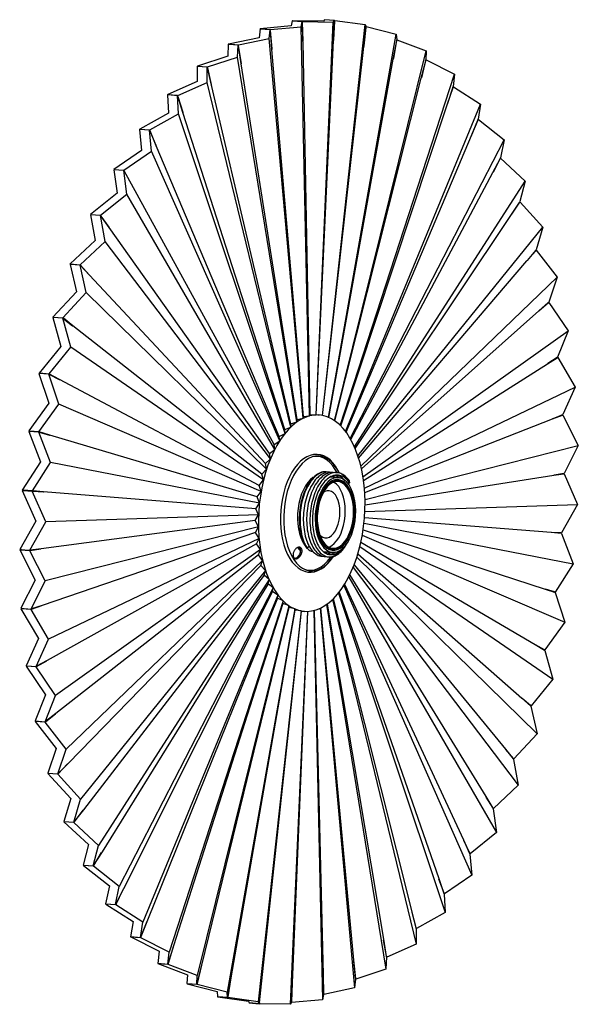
# Model space of a CAD drawing. Header units: millimetres. Extents: x -143 to 140, y -250 to 250.
import ezdxf

# ---------------------------------------------------------------- set-up
doc = ezdxf.new("R2010")
doc.units = ezdxf.units.MM

msp = doc.modelspace()

# ---------------------------------------------------------------- linework, layer by layer
at = {"color": 7, "linetype": 'Continuous', "lineweight": 25}
for p, q in [((11.49, 250.29), (10.95, 249.46)), ((16.58, 249.91), (11.49, 250.29)), ((-21.23, 245.57), (-21.69, 241.16)), ((-16.13, 245.18), (-21.23, 245.57)), ((-5.41, 247.11), (-21.1, 245.62)), ((-21.1, 245.62), (-16, 245.23)), ((-21.09, 245.56), (-21.1, 245.62)), ((-16.65, 240.78), (-16.13, 245.18)), ((-16.09, 244.75), (-16.13, 245.18)), ((-16, 245.23), (-0.37, 246.73)), ((-15.99, 244.79), (-16, 245.23)), ((-4.85, 249.75), (-5.41, 247.11)), ((0.25, 249.36), (-4.85, 249.75)), ((-4.72, 249.77), (0.38, 249.38)), ((10.95, 249.46), (-4.72, 249.77)), ((-4.72, 249.74), (-4.72, 249.77)), ((-0.37, 246.73), (0.25, 249.36)), ((3.96, 49.04), (-0.37, 246.73)), ((0.26, 248.92), (0.25, 249.36)), ((0.36, 248.93), (0.26, 248.94)), ((0.26, 248.92), (0.44, 239.5)), ((0.36, 248.93), (0.38, 249.38)), ((0.36, 248.93), (0.36, 248.93)), ((0.45, 239.22), (0.36, 248.93)), ((0.38, 249.38), (15.99, 249.08)), ((7.23, 49.51), (15.99, 249.08)), ((10.47, 49.25), (32.19, 247.79)), ((15.99, 249.08), (16.58, 249.91)), ((16.12, 239.73), (16.67, 249.45)), ((16.56, 249.46), (16.13, 240.01)), ((16.56, 249.46), (16.58, 249.91)), ((16.56, 249.46), (16.67, 249.45)), ((16.67, 249.45), (16.56, 249.46)), ((16.58, 249.91), (16.72, 249.9)), ((16.67, 249.45), (16.72, 249.9)), ((16.67, 249.45), (16.67, 249.45)), ((16.72, 249.9), (32.19, 247.79)), ((31.53, 236.74), (32.7, 246.33)), ((32.6, 246.37), (31.56, 237.03)), ((32.19, 247.79), (32.65, 246.81)), ((32.59, 246.34), (32.7, 246.33)), ((32.7, 246.34), (32.59, 246.34)), ((32.6, 246.37), (32.65, 246.81)), ((32.64, 246.78), (32.77, 246.77)), ((32.7, 246.34), (32.77, 246.77)), ((32.7, 246.33), (32.7, 246.34)), ((32.77, 246.77), (48, 242.88)), ((-21.69, 241.16), (-37.28, 237.89)), ((-32.18, 237.51), (-16.65, 240.78)), ((0.7, 47.85), (-16.65, 240.78)), ((-15.99, 244.79), (-16.1, 244.79)), ((-16.09, 244.75), (-15.29, 235.5)), ((-15.98, 244.79), (-15.99, 244.79)), ((-15.27, 235.22), (-15.98, 244.79)), ((13.63, 48.27), (48, 242.88)), ((48, 242.88), (48.19, 240.12)), ((48.12, 239.68), (48.19, 240.12)), ((48.18, 240.06), (48.32, 240.05)), ((-37.41, 237.82), (-37.65, 231.69)), ((-32.31, 237.43), (-37.41, 237.82)), ((-37.28, 237.89), (-32.18, 237.51)), ((-37.27, 237.8), (-37.28, 237.89)), ((-32.61, 231.31), (-32.31, 237.43)), ((-32.24, 237.01), (-32.31, 237.43)), ((-32.14, 237.07), (-32.25, 237.08)), ((-32.24, 237.01), (-30.83, 228.07)), ((-32.14, 237.07), (-32.18, 237.51)), ((-30.79, 227.8), (-32.14, 237.07)), ((-32.14, 237.07), (-32.14, 237.07)), ((-15.29, 235.5), (-15.27, 235.22)), ((0.81, 48.74), (-15.27, 235.22)), ((0.45, 239.22), (0.44, 239.5)), ((0.45, 239.22), (4.08, 49.57)), ((7.35, 49.68), (16.12, 239.73)), ((10.58, 49.23), (31.53, 236.74)), ((16.13, 240.01), (16.12, 239.73)), ((31.56, 237.03), (31.53, 236.74)), ((46.44, 230.31), (48.22, 239.63)), ((48.12, 239.68), (46.49, 230.58)), ((48.11, 239.64), (48.22, 239.63)), ((48.21, 239.63), (48.11, 239.64)), ((48.21, 239.63), (48.32, 240.05)), ((48.22, 239.63), (48.21, 239.63)), ((48.32, 240.05), (63.17, 234.43)), ((-37.65, 231.69), (-53.03, 226.71)), ((-47.93, 226.32), (-32.61, 231.31)), ((-2.49, 45.96), (-32.61, 231.31)), ((13.76, 48.22), (46.44, 230.31)), ((16.67, 46.58), (63.17, 234.43)), ((46.49, 230.58), (46.44, 230.31)), ((63.17, 234.43), (63, 229.93)), ((-53.15, 226.6), (-53.07, 218.84)), ((-48.06, 226.22), (-53.15, 226.6)), ((-53.03, 226.71), (-47.93, 226.32)), ((-53.01, 226.59), (-53.03, 226.71)), ((-48.02, 218.46), (-48.06, 226.22)), ((-47.96, 225.83), (-48.06, 226.22)), ((-47.86, 225.91), (-47.98, 225.92)), ((-47.96, 225.83), (-45.96, 217.32)), ((-47.86, 225.91), (-47.93, 226.32)), ((-45.89, 217.06), (-47.86, 225.91)), ((-47.86, 225.91), (-47.86, 225.91)), ((-30.83, 228.07), (-30.79, 227.8)), ((-2.43, 47.19), (-30.79, 227.8)), ((60.64, 220.52), (63, 229.43)), ((62.9, 229.51), (60.71, 220.78)), ((62.88, 229.44), (63, 229.43)), ((62.99, 229.43), (62.88, 229.44)), ((62.9, 229.51), (63, 229.93)), ((62.98, 229.85), (63.12, 229.84)), ((62.99, 229.43), (63.12, 229.84)), ((63, 229.43), (62.99, 229.43)), ((63.12, 229.84), (77.5, 222.55)), ((16.83, 46.47), (60.64, 220.52)), ((19.53, 44.21), (77.5, 222.55)), ((60.71, 220.78), (60.64, 220.52)), ((77.5, 222.55), (76.86, 216.39)), ((-53.07, 218.84), (-68.11, 212.22)), ((-63.02, 211.84), (-48.02, 218.46)), ((-5.57, 43.39), (-48.02, 218.46)), ((-45.96, 217.32), (-45.89, 217.06)), ((-5.58, 44.95), (-45.89, 217.06)), ((73.93, 207.52), (76.82, 215.89)), ((76.73, 215.99), (74.01, 207.76)), ((76.7, 215.9), (76.82, 215.89)), ((76.81, 215.89), (76.7, 215.9)), ((76.73, 215.99), (76.86, 216.39)), ((76.81, 215.89), (76.97, 216.27)), ((76.82, 215.89), (76.81, 215.89)), ((76.82, 216.28), (76.97, 216.27)), ((76.97, 216.27), (90.77, 207.42)), ((-68.23, 212.1), (-67.71, 202.81)), ((-63.13, 211.71), (-68.23, 212.1)), ((-68.11, 212.22), (-63.02, 211.84)), ((-68.08, 212.08), (-68.11, 212.22)), ((-62.67, 202.43), (-63.13, 211.71)), ((-63.01, 211.35), (-63.13, 211.71)), ((-62.92, 211.45), (-63.05, 211.46)), ((-62.92, 211.45), (-63.02, 211.84)), ((-63.01, 211.35), (-60.44, 203.39)), ((-62.91, 211.45), (-62.92, 211.45)), ((-60.36, 203.15), (-62.91, 211.45)), ((19.75, 44), (73.93, 207.52)), ((22.19, 41.18), (90.77, 207.42)), ((74.01, 207.76), (73.93, 207.52)), ((90.77, 207.42), (89.56, 199.7)), ((-67.71, 202.81), (-82.31, 194.66)), ((-77.22, 194.27), (-62.67, 202.43)), ((-8.5, 40.18), (-62.67, 202.43)), ((-60.44, 203.39), (-60.36, 203.15)), ((-8.59, 42.05), (-60.36, 203.15)), ((86.11, 191.49), (89.48, 199.2)), ((89.4, 199.32), (86.2, 191.72)), ((89.48, 199.21), (89.36, 199.22)), ((89.36, 199.21), (89.48, 199.2)), ((89.4, 199.32), (89.56, 199.7)), ((89.48, 199.21), (89.66, 199.55)), ((89.48, 199.2), (89.48, 199.21)), ((89.5, 199.56), (89.66, 199.55)), ((89.66, 199.55), (102.8, 189.26)), ((-82.42, 194.5), (-81.36, 183.81)), ((-77.33, 194.12), (-82.42, 194.5)), ((-82.31, 194.66), (-77.22, 194.27)), ((-82.26, 194.49), (-82.31, 194.66)), ((-76.32, 183.43), (-77.33, 194.12)), ((-77.18, 193.79), (-77.33, 194.12)), ((-77.1, 193.91), (-77.24, 193.92)), ((-77.1, 193.91), (-77.22, 194.27)), ((-77.18, 193.79), (-74.08, 186.51)), ((-77.09, 193.91), (-77.1, 193.91)), ((-73.98, 186.28), (-77.09, 193.91)), ((22.45, 40.83), (86.11, 191.49)), ((86.2, 191.72), (86.11, 191.49)), ((-74.08, 186.51), (-73.98, 186.28)), ((-11.43, 38.54), (-73.98, 186.28)), ((24.59, 37.55), (102.8, 189.26)), ((102.8, 189.26), (100.91, 180.09)), ((-81.36, 183.81), (-95.43, 174.26)), ((-90.33, 173.87), (-76.32, 183.43)), ((-11.23, 36.38), (-76.32, 183.43)), ((100.74, 179.75), (100.91, 180.09)), ((97, 172.68), (100.81, 179.62)), ((100.74, 179.75), (97.11, 172.88)), ((100.67, 179.63), (100.81, 179.62)), ((100.81, 179.62), (100.67, 179.63)), ((100.81, 179.62), (101, 179.93)), ((100.81, 179.62), (100.81, 179.62)), ((100.83, 179.94), (101, 179.93)), ((101, 179.93), (113.39, 168.33)), ((-95.53, 174.08), (-93.83, 162.13)), ((-90.43, 173.7), (-95.53, 174.08)), ((-95.43, 174.26), (-90.33, 173.87)), ((-95.34, 174.07), (-95.43, 174.26)), ((-88.79, 161.75), (-90.43, 173.7)), ((-90.26, 173.41), (-90.43, 173.7)), ((-90.19, 173.54), (-90.35, 173.56)), ((-90.19, 173.54), (-90.33, 173.87)), ((-90.26, 173.41), (-86.67, 166.91)), ((-90.18, 173.55), (-90.19, 173.54)), ((-86.56, 166.71), (-90.18, 173.55)), ((24.9, 37), (97, 172.68)), ((97.11, 172.88), (97, 172.68)), ((-86.67, 166.91), (-86.56, 166.71)), ((-14.06, 34.46), (-86.56, 166.71)), ((26.71, 33.36), (113.39, 168.33)), ((113.39, 168.33), (110.76, 157.87)), ((-93.83, 162.13), (-107.26, 151.33)), ((-102.16, 150.94), (-88.79, 161.75)), ((-13.72, 32.05), (-88.79, 161.75)), ((106.44, 151.34), (110.63, 157.41)), ((110.57, 157.56), (106.56, 151.52)), ((110.63, 157.42), (110.48, 157.43)), ((110.48, 157.42), (110.63, 157.41)), ((110.57, 157.56), (110.76, 157.87)), ((110.63, 157.42), (110.84, 157.68)), ((110.63, 157.41), (110.63, 157.42)), ((110.65, 157.69), (110.84, 157.68)), ((110.84, 157.68), (122.41, 144.94)), ((-107.35, 151.13), (-104.93, 138.09)), ((-102.25, 150.75), (-107.35, 151.13)), ((-107.26, 151.33), (-102.16, 150.94)), ((-107.14, 151.12), (-107.26, 151.33)), ((-99.88, 137.71), (-102.25, 150.75)), ((-102.06, 150.5), (-102.25, 150.75)), ((-101.99, 150.65), (-102.19, 150.67)), ((-101.99, 150.65), (-102.16, 150.94)), ((-102.06, 150.5), (-98.03, 144.87)), ((-97.9, 144.7), (-101.99, 150.65)), ((-101.99, 150.65), (-101.99, 150.65)), ((27.06, 32.56), (106.44, 151.34)), ((106.56, 151.52), (106.44, 151.34)), ((-98.03, 144.87), (-97.9, 144.7)), ((-16.42, 29.87), (-97.9, 144.7)), ((28.52, 28.69), (122.41, 144.94)), ((122.41, 144.94), (118.96, 133.34)), ((-104.93, 138.09), (-117.63, 126.2)), ((-112.54, 125.81), (-99.88, 137.71)), ((-15.94, 27.24), (-99.88, 137.71)), ((114.3, 127.81), (118.8, 132.91)), ((118.75, 133.08), (114.43, 127.96)), ((118.62, 132.93), (118.8, 132.91)), ((118.8, 132.92), (118.63, 132.93)), ((118.75, 133.08), (118.96, 133.34)), ((118.8, 132.92), (119.02, 133.14)), ((118.8, 132.91), (118.8, 132.92)), ((118.81, 133.15), (119.02, 133.14)), ((119.02, 133.14), (129.72, 119.44)), ((-117.71, 125.99), (-114.5, 112.04)), ((-112.62, 125.6), (-117.71, 125.99)), ((-117.63, 126.2), (-112.54, 125.81)), ((-117.46, 125.97), (-117.63, 126.2)), ((-109.45, 111.66), (-112.62, 125.6)), ((-112.41, 125.4), (-112.62, 125.6)), ((-112.35, 125.56), (-112.6, 125.58)), ((-112.35, 125.56), (-112.54, 125.81)), ((-112.41, 125.4), (-107.99, 120.73)), ((-107.85, 120.58), (-112.35, 125.57)), ((-112.35, 125.57), (-112.35, 125.56)), ((28.87, 27.58), (114.3, 127.81)), ((114.43, 127.96), (114.3, 127.81)), ((-107.99, 120.73), (-107.85, 120.58)), ((-18.49, 24.84), (-107.85, 120.58)), ((29.98, 23.58), (129.72, 119.44)), ((129.72, 119.44), (125.39, 106.87)), ((-114.5, 112.04), (-126.41, 99.23)), ((-121.31, 98.85), (-109.45, 111.66)), ((-17.86, 22.03), (-109.45, 111.66)), ((120.46, 102.41), (125.2, 106.48)), ((125.16, 106.66), (120.59, 102.53)), ((124.99, 106.5), (125.2, 106.48)), ((125.2, 106.49), (124.99, 106.5)), ((125.16, 106.66), (125.39, 106.87)), ((125.18, 106.67), (125.43, 106.65)), ((125.2, 106.49), (125.43, 106.65)), ((125.2, 106.48), (125.2, 106.49)), ((125.43, 106.65), (135.2, 92.19)), ((30.31, 22.13), (120.46, 102.41)), ((120.59, 102.53), (120.46, 102.41)), ((-126.47, 99.01), (-122.4, 84.35)), ((-121.38, 98.63), (-126.47, 99.01)), ((-126.41, 99.23), (-121.31, 98.85)), ((-126.2, 99.03), (-126.41, 99.23)), ((-121.11, 98.65), (-126.2, 99.03)), ((-126.19, 99.03), (-126.13, 98.98)), ((-117.35, 83.97), (-121.38, 98.63)), ((-121.16, 98.47), (-121.38, 98.63)), ((-121.11, 98.65), (-121.31, 98.85)), ((-121.16, 98.47), (-116.41, 94.83)), ((-121.1, 98.65), (-121.11, 98.65)), ((-116.26, 94.71), (-121.1, 98.65)), ((-116.41, 94.83), (-116.26, 94.71)), ((-20.25, 19.45), (-116.26, 94.71)), ((31.07, 18.13), (135.2, 92.19)), ((135.2, 92.19), (129.95, 78.85)), ((-122.4, 84.35), (-133.45, 70.83)), ((-128.35, 70.45), (-117.35, 83.97)), ((-19.44, 16.49), (-117.35, 83.97)), ((31.35, 16.29), (124.83, 75.52)), ((124.83, 75.52), (129.74, 78.5)), ((124.97, 75.61), (124.83, 75.52)), ((129.72, 78.68), (124.97, 75.61)), ((129.46, 78.52), (129.74, 78.5)), ((129.74, 78.51), (129.47, 78.53)), ((129.66, 78.64), (129.98, 78.62)), ((129.72, 78.68), (129.95, 78.85)), ((129.74, 78.51), (129.98, 78.62)), ((129.74, 78.5), (129.74, 78.51)), ((129.98, 78.62), (138.79, 63.58)), ((-133.5, 70.6), (-128.51, 55.43)), ((-128.4, 70.22), (-133.5, 70.6)), ((-133.45, 70.83), (-128.35, 70.45)), ((-133.23, 70.68), (-133.45, 70.83)), ((-128.13, 70.3), (-133.23, 70.68)), ((-133.21, 70.68), (-133, 70.56)), ((-123.47, 55.05), (-128.4, 70.22)), ((-128.17, 70.12), (-128.4, 70.22)), ((-128.13, 70.3), (-128.35, 70.45)), ((-128.17, 70.12), (-123.16, 67.54)), ((-123.01, 67.46), (-128.13, 70.3)), ((-128.13, 70.3), (-128.13, 70.3)), ((-123.16, 67.54), (-123.01, 67.46)), ((-21.65, 13.76), (-123.01, 67.46)), ((31.79, 12.41), (138.79, 63.58)), ((138.79, 63.58), (132.58, 49.68)), ((-128.51, 55.43), (-138.65, 41.41)), ((-133.56, 41.02), (-123.47, 55.05)), ((-20.66, 10.71), (-123.47, 55.05)), ((-5.58, 44.95), (-2.49, 45.96)), ((-2.49, 45.96), (-2.43, 47.19)), ((-2.43, 47.19), (0.7, 47.85)), ((0.7, 47.85), (0.81, 48.74)), ((0.81, 48.74), (3.96, 49.04)), ((3.96, 49.04), (4.08, 49.57)), ((4.08, 49.57), (7.23, 49.51)), ((7.23, 49.51), (7.35, 49.68)), ((8.8, 49.48), (7.29, 49.59)), ((7.35, 49.68), (8.86, 49.47)), ((31.96, 10.17), (127.34, 47.53)), ((127.34, 47.53), (132.36, 49.37)), ((127.49, 47.59), (127.34, 47.53)), ((132.34, 49.57), (127.49, 47.59)), ((131.95, 49.4), (132.36, 49.37)), ((132.35, 49.38), (131.96, 49.41)), ((132.13, 49.48), (132.6, 49.44)), ((132.34, 49.57), (132.58, 49.68)), ((132.35, 49.38), (132.6, 49.44)), ((132.36, 49.37), (132.35, 49.38)), ((132.6, 49.44), (140.43, 34.05)), ((-138.68, 41.17), (-132.75, 25.71)), ((-133.59, 40.78), (-138.68, 41.17)), ((-138.65, 41.41), (-133.56, 41.02)), ((-138.42, 41.31), (-138.65, 41.41)), ((-133.32, 40.93), (-138.42, 41.31)), ((-138.39, 41.31), (-137.73, 41.1)), ((-127.71, 25.33), (-133.59, 40.78)), ((-133.35, 40.74), (-133.59, 40.78)), ((-133.32, 40.93), (-133.56, 41.02)), ((-133.35, 40.74), (-128.15, 39.28)), ((-127.99, 39.23), (-133.32, 40.93)), ((-133.32, 40.93), (-133.32, 40.93)), ((-11.43, 38.54), (-8.5, 40.18)), ((-8.59, 42.05), (-5.57, 43.39)), ((-8.5, 40.18), (-8.59, 42.05)), ((-5.57, 43.39), (-5.58, 44.95)), ((-128.15, 39.28), (-127.99, 39.23)), ((-22.69, 7.88), (-127.99, 39.23)), ((-14.06, 34.46), (-11.23, 36.38)), ((-11.23, 36.38), (-11.43, 38.54)), ((-16.42, 29.87), (-13.72, 32.05)), ((-13.72, 32.05), (-14.06, 34.46)), ((32.12, 6.51), (140.43, 34.05)), ((140.43, 34.05), (133.25, 19.79)), ((-132.75, 25.71), (-141.94, 11.39)), ((-136.85, 11), (-127.71, 25.33)), ((-21.51, 4.76), (-127.71, 25.33)), ((-18.49, 24.84), (-15.94, 27.24)), ((-15.94, 27.24), (-16.42, 29.87)), ((-20.25, 19.45), (-17.86, 22.03)), ((-17.86, 22.03), (-18.49, 24.84)), ((-21.65, 13.76), (-19.44, 16.49)), ((-19.44, 16.49), (-20.25, 19.45)), ((18.5, 17.66), (14.48, 17.96)), ((15.5, 17.89), (14.91, 18.22)), ((17.07, 17.77), (15.8, 18.48)), ((17.18, 17.76), (15.87, 18.5)), ((18.39, 16.16), (16.12, 16.33)), ((23.13, 15.07), (24.37, 14.99)), ((24.37, 14.99), (24.23, 16.03)), ((32.14, 3.86), (127.97, 18.86)), ((127.97, 18.86), (133, 19.53)), ((128.12, 18.88), (127.97, 18.86)), ((133, 19.73), (128.12, 18.88)), ((132.22, 19.59), (133, 19.53)), ((133, 19.54), (132.24, 19.6)), ((132.35, 19.61), (133.24, 19.55)), ((133, 19.73), (133.25, 19.79)), ((133, 19.54), (133.24, 19.55)), ((133, 19.53), (133, 19.54)), ((133.24, 19.55), (140.1, 4.01)), ((-141.72, 11.15), (-141.96, 11.14)), ((-141.96, 11.14), (-135.05, -4.39)), ((-136.87, 10.76), (-141.96, 11.14)), ((-141.94, 11.39), (-136.85, 11)), ((-141.7, 11.34), (-141.94, 11.39)), ((-141.72, 11.15), (-136.62, 10.77)), ((-136.4, 10.83), (-141.72, 11.15)), ((-136.61, 10.96), (-141.7, 11.34)), ((-141.42, 11.32), (-136.4, 10.83)), ((-136.62, 10.77), (-136.87, 10.76)), ((-130.01, -4.77), (-136.87, 10.76)), ((-136.61, 10.96), (-136.85, 11)), ((-136.62, 10.77), (-131.31, 10.44)), ((-131.14, 10.43), (-136.61, 10.96)), ((-136.61, 10.96), (-136.61, 10.96)), ((-131.31, 10.44), (-136.4, 10.83)), ((-131.31, 10.44), (-131.14, 10.43)), ((-23.35, 1.87), (-131.14, 10.43)), ((-22.69, 7.88), (-20.66, 10.71)), ((-20.66, 10.71), (-21.65, 13.76)), ((-21.51, 4.76), (-22.69, 7.88)), ((-23.35, 1.87), (-21.51, 4.76)), ((-21.97, -1.26), (-23.35, 1.87)), ((32.05, 0.5), (140.1, 4.01)), ((140.1, 4.01), (131.93, -10.39)), ((-135.05, -4.39), (-143.28, -18.79)), ((-138.18, -19.17), (-130.01, -4.77)), ((-23.62, -4.16), (-132.41, -18.52)), ((-21.97, -1.26), (-130.01, -4.77)), ((-23.62, -4.16), (-21.97, -1.26)), ((-22.04, -7.27), (-23.62, -4.16)), ((31.87, -2.52), (126.7, -10.09)), ((-22.04, -7.27), (-130.35, -34.81)), ((-23.48, -10.14), (-22.04, -7.27)), ((31.16, -8.87), (123.55, -38.89)), ((31.59, -5.52), (137.79, -26.09)), ((-23.48, -10.14), (-131.79, -47.2)), ((-21.71, -13.17), (-128.71, -64.34)), ((-21.71, -13.17), (-23.48, -10.14)), ((-22.96, -15.98), (-21.71, -13.17)), ((30.74, -11.47), (133.55, -55.81)), ((126.7, -10.09), (131.67, -10.59)), ((131.69, -10.4), (126.84, -10.11)), ((131.67, -10.59), (131.42, -10.57)), ((131.67, -10.59), (131.67, -10.59)), ((131.67, -10.59), (131.91, -10.63)), ((131.69, -10.4), (131.93, -10.39)), ((131.91, -10.63), (137.79, -26.09)), ((-143.28, -18.79), (-138.18, -19.17)), ((-143.03, -18.97), (-143.28, -19.03)), ((-143.28, -19.03), (-135.39, -34.43)), ((-138.18, -19.42), (-143.28, -19.03)), ((-142.32, -18.86), (-143.03, -18.97)), ((-143.03, -18.97), (-137.94, -19.36)), ((-137.94, -19.17), (-138.18, -19.17)), ((-137.94, -19.36), (-138.18, -19.42)), ((-130.35, -34.81), (-138.18, -19.42)), ((-137.94, -19.36), (-132.6, -18.54)), ((-137.93, -19.16), (-137.94, -19.17)), ((-132.41, -18.52), (-137.93, -19.16)), ((-22.96, -15.98), (-129.27, -75.19)), ((-20.99, -18.89), (-125.12, -92.95)), ((-20.99, -18.89), (-22.96, -15.98)), ((-22.05, -21.58), (-20.99, -18.89)), ((2.71, -18.05), (3.76, -17.11)), ((11.01, -19.88), (15.64, -20.23)), ((13.5, -18.57), (15.76, -18.74)), ((29.52, -17.25), (127.44, -84.73)), ((30.03, -15.07), (118.56, -67.13)), ((-22.05, -21.58), (-124.9, -102.08)), ((-19.89, -24.34), (-119.63, -120.2)), ((-19.89, -24.34), (-22.05, -21.58)), ((-20.77, -26.88), (-19.89, -24.34)), ((12.06, -20.56), (13.24, -20.05)), ((12.97, -20.97), (14.8, -20.17)), ((13.03, -21), (14.92, -20.18)), ((27.94, -22.79), (119.54, -112.42)), ((28.49, -21.02), (111.82, -94.38)), ((-20.77, -26.88), (-118.74, -127.47)), ((-18.43, -29.44), (-112.33, -145.7)), ((-18.43, -29.44), (-20.77, -26.88)), ((-19.13, -31.78), (-18.43, -29.44)), ((26.03, -28), (109.97, -138.47)), ((26.58, -26.62), (103.41, -120.25)), ((137.79, -26.09), (128.65, -40.41)), ((-135.39, -34.43), (-142.63, -48.69)), ((-137.53, -49.07), (-130.35, -34.81)), ((-19.13, -31.78), (-110.88, -151.01)), ((-16.63, -34.12), (-103.31, -169.09)), ((-16.63, -34.12), (-19.13, -31.78)), ((-17.16, -36.23), (-16.63, -34.12)), ((23.81, -32.81), (98.87, -162.51)), ((24.32, -31.78), (93.46, -144.36)), ((-17.16, -36.23), (-101.44, -172.34)), ((-14.51, -38.31), (-92.71, -190.02)), ((-14.51, -38.31), (-17.16, -36.23)), ((-14.89, -40.15), (-14.51, -38.31)), ((21.31, -37.14), (86.4, -184.19)), ((21.77, -36.41), (82.11, -166.37)), ((123.55, -38.89), (128.39, -40.56)), ((128.41, -40.37), (123.71, -38.95)), ((-14.89, -40.15), (-90.55, -191.16)), ((-12.1, -41.94), (-80.69, -208.18)), ((-12.35, -43.5), (-78.38, -207.18)), ((-9.45, -44.97), (-67.42, -223.31)), ((-12.1, -41.94), (-14.89, -40.15)), ((-12.35, -43.5), (-12.1, -41.94)), ((-9.45, -44.97), (-12.35, -43.5)), ((-9.58, -46.21), (-9.45, -44.97)), ((15.66, -44.15), (58.11, -219.22)), ((15.97, -43.85), (55.92, -202.81)), ((18.58, -40.94), (72.75, -203.19)), ((18.97, -40.45), (69.54, -185.95)), ((127.66, -40.31), (128.41, -40.37)), ((128.65, -40.41), (127.77, -40.35)), ((128.39, -40.55), (128.37, -40.55)), ((128.39, -40.56), (128.39, -40.55)), ((128.39, -40.55), (128.62, -40.65)), ((128.41, -40.37), (128.65, -40.41)), ((128.62, -40.65), (133.55, -55.81)), ((-142.63, -48.69), (-137.53, -49.07)), ((-142.37, -48.81), (-142.62, -48.93)), ((-142.62, -48.93), (-133.75, -63.96)), ((-137.52, -49.31), (-142.62, -48.93)), ((-142.14, -48.72), (-142.37, -48.81)), ((-142.37, -48.81), (-137.28, -49.19)), ((-137.29, -49.01), (-137.53, -49.07)), ((-137.28, -49.19), (-137.52, -49.31)), ((-128.71, -64.34), (-137.52, -49.31)), ((-131.79, -47.2), (-137.29, -49)), ((-137.29, -49), (-137.29, -49.01)), ((-137.28, -49.19), (-131.98, -47.26)), ((-9.58, -46.21), (-65.09, -220.19)), ((-6.58, -47.34), (-53.09, -235.19)), ((-6.62, -48.25), (-50.88, -229.97)), ((-3.55, -49.03), (-37.91, -243.64)), ((-3.51, -49.59), (-35.97, -236.41)), ((-6.58, -47.34), (-9.58, -46.21)), ((-6.62, -48.25), (-6.58, -47.34)), ((-3.55, -49.03), (-6.62, -48.25)), ((-3.51, -49.59), (-3.55, -49.03)), ((-0.39, -50.01), (-3.51, -49.59)), ((6.12, -49.8), (10.45, -247.49)), ((6.26, -49.77), (10.82, -234.89)), ((9.38, -48.61), (26.73, -241.54)), ((9.56, -48.53), (26.34, -227.46)), ((12.57, -46.72), (42.69, -232.07)), ((12.81, -46.55), (41.45, -216.72)), ((-0.39, -50.01), (-22.11, -248.55)), ((-0.3, -50.21), (-20.56, -239.39)), ((2.85, -50.27), (-5.91, -249.84)), ((2.96, -50.27), (-4.89, -238.88)), ((-0.3, -50.21), (-0.39, -50.01)), ((-0.34, -50.12), (1.29, -50.24)), ((1.34, -50.24), (-0.3, -50.21)), ((133.55, -55.81), (123.46, -69.84)), ((-133.75, -63.96), (-140.01, -77.86)), ((-134.92, -78.25), (-128.71, -64.34)), ((118.56, -67.13), (123.19, -69.93)), ((123.23, -69.74), (118.73, -67.23)), ((122.84, -69.71), (123.23, -69.74)), ((123.46, -69.84), (122.99, -69.81)), ((123.19, -69.93), (123.18, -69.93)), ((123.19, -69.93), (123.19, -69.93)), ((123.19, -69.93), (123.41, -70.08)), ((123.23, -69.74), (123.46, -69.84)), ((123.41, -70.08), (127.44, -84.73)), ((-140.01, -77.86), (-134.92, -78.25)), ((-139.75, -77.93), (-139.98, -78.1)), ((-134.89, -78.48), (-139.98, -78.1)), ((-139.98, -78.1), (-130.16, -92.57)), ((-139.68, -77.89), (-139.75, -77.93)), ((-139.75, -77.93), (-134.66, -78.31)), ((-134.68, -78.13), (-134.92, -78.25)), ((-134.66, -78.31), (-134.89, -78.48)), ((-125.12, -92.95), (-134.89, -78.48)), ((-129.27, -75.19), (-134.68, -78.13)), ((-134.68, -78.13), (-134.68, -78.13)), ((-134.66, -78.31), (-129.48, -75.3)), ((127.44, -84.73), (116.44, -98.25)), ((-130.16, -92.57), (-135.47, -105.9)), ((-130.37, -106.28), (-125.12, -92.95)), ((111.82, -94.38), (116.17, -98.28)), ((116.22, -98.1), (111.99, -94.53)), ((115.95, -98.08), (116.22, -98.1)), ((116.44, -98.25), (116.11, -98.23)), ((116.17, -98.28), (116.16, -98.28)), ((116.17, -98.28), (116.17, -98.28)), ((116.17, -98.28), (116.37, -98.48)), ((116.22, -98.1), (116.44, -98.25)), ((116.37, -98.48), (119.54, -112.42)), ((-124.9, -102.08), (-130.14, -106.11)), ((-130.1, -106.29), (-125.12, -102.24)), ((-135.47, -105.9), (-130.37, -106.28)), ((-135.21, -105.92), (-135.42, -106.12)), ((-130.33, -106.5), (-135.42, -106.12)), ((-135.42, -106.12), (-124.67, -119.82)), ((-130.14, -106.12), (-130.37, -106.28)), ((-130.35, -106.27), (-130.1, -106.29)), ((-130.1, -106.29), (-130.33, -106.5)), ((-119.63, -120.2), (-130.33, -106.5)), ((-130.14, -106.11), (-130.14, -106.12)), ((119.54, -112.42), (107.68, -125.23)), ((-124.67, -119.82), (-129.05, -132.38)), ((-123.96, -132.76), (-119.63, -120.2)), ((103.41, -120.25), (107.41, -125.2)), ((107.47, -125.03), (103.58, -120.46)), ((107.26, -125.01), (107.47, -125.03)), ((107.47, -125.03), (107.68, -125.23)), ((-118.74, -127.47), (-123.73, -132.54)), ((-123.69, -132.71), (-118.96, -127.7)), ((107.41, -125.2), (107.41, -125.19)), ((107.41, -125.19), (107.6, -125.44)), ((107.41, -125.19), (107.41, -125.19)), ((107.68, -125.23), (107.43, -125.21)), ((107.6, -125.44), (109.97, -138.47)), ((-129.05, -132.38), (-123.96, -132.76)), ((-128.84, -132.4), (-128.99, -132.59)), ((-123.9, -132.97), (-128.99, -132.59)), ((-128.99, -132.59), (-117.37, -145.32)), ((-123.73, -132.55), (-123.96, -132.76)), ((-123.69, -132.71), (-123.9, -132.97)), ((-112.33, -145.7), (-123.9, -132.97)), ((-123.89, -132.69), (-123.69, -132.71)), ((-123.73, -132.54), (-123.73, -132.55)), ((109.97, -138.47), (97.31, -150.38)), ((93.46, -144.36), (97.06, -150.28)), ((97.12, -150.13), (93.62, -144.63)), ((-117.37, -145.32), (-120.87, -156.92)), ((-115.78, -157.31), (-112.33, -145.7)), ((-110.88, -151.01), (-115.56, -157.04)), ((-115.51, -157.19), (-111.11, -151.29)), ((96.95, -150.11), (97.12, -150.13)), ((97.06, -150.28), (97.05, -150.28)), ((97.06, -150.28), (97.06, -150.28)), ((97.06, -150.28), (97.22, -150.57)), ((97.31, -150.38), (97.1, -150.36)), ((97.12, -150.13), (97.31, -150.38)), ((97.22, -150.57), (98.87, -162.51)), ((-120.87, -156.92), (-115.78, -157.31)), ((-120.68, -156.94), (-120.8, -157.11)), ((-115.7, -157.5), (-120.8, -157.11)), ((-120.8, -157.11), (-108.35, -168.71)), ((-115.56, -157.05), (-115.78, -157.31)), ((-115.51, -157.19), (-115.7, -157.5)), ((-103.31, -169.09), (-115.7, -157.5)), ((-115.67, -157.18), (-115.51, -157.19)), ((-115.56, -157.04), (-115.56, -157.05)), ((98.87, -162.51), (85.49, -173.33)), ((-108.35, -168.71), (-111.03, -179.17)), ((-105.94, -179.55), (-103.31, -169.09)), ((82.11, -166.37), (85.25, -173.18)), ((85.32, -173.03), (82.27, -166.7)), ((-101.44, -172.34), (-105.74, -179.24)), ((-105.68, -179.38), (-101.66, -172.68)), ((85.18, -173.02), (85.32, -173.03)), ((85.25, -173.17), (85.24, -173.17)), ((85.25, -173.18), (85.25, -173.17)), ((85.25, -173.17), (85.39, -173.5)), ((85.49, -173.33), (85.31, -173.31)), ((85.32, -173.03), (85.49, -173.33)), ((85.39, -173.5), (86.4, -184.19)), ((-111.03, -179.17), (-105.94, -179.55)), ((-110.87, -179.18), (-110.95, -179.34)), ((-105.85, -179.72), (-110.95, -179.34)), ((-110.95, -179.34), (-97.75, -189.64)), ((-105.74, -179.25), (-105.94, -179.55)), ((-105.68, -179.38), (-105.85, -179.72)), ((-92.71, -190.02), (-105.85, -179.72)), ((-105.82, -179.37), (-105.68, -179.38)), ((-105.74, -179.24), (-105.74, -179.25)), ((86.4, -184.19), (72.39, -193.75)), ((-97.75, -189.64), (-99.69, -198.79)), ((-94.59, -199.18), (-92.71, -190.02)), ((69.54, -185.95), (72.16, -193.54)), ((72.24, -193.42), (69.67, -186.33)), ((-90.55, -191.16), (-94.42, -198.83)), ((-94.34, -198.95), (-90.75, -191.55)), ((72.11, -193.41), (72.24, -193.42)), ((72.16, -193.54), (72.16, -193.54)), ((72.16, -193.54), (72.28, -193.9)), ((72.16, -193.54), (72.16, -193.54)), ((72.39, -193.75), (72.23, -193.73)), ((72.24, -193.42), (72.39, -193.75)), ((72.28, -193.9), (72.75, -203.19)), ((-99.69, -198.79), (-94.59, -199.18)), ((-99.54, -198.81), (-99.59, -198.94)), ((-94.5, -199.33), (-99.59, -198.94)), ((-99.59, -198.94), (-85.73, -207.8)), ((-94.42, -198.84), (-94.59, -199.18)), ((-94.34, -198.95), (-94.5, -199.33)), ((-80.69, -208.18), (-94.5, -199.33)), ((-94.47, -198.94), (-94.34, -198.95)), ((-94.42, -198.83), (-94.42, -198.84)), ((55.92, -202.81), (57.98, -211.08)), ((58.07, -210.97), (56.03, -203.25)), ((72.75, -203.19), (58.2, -211.34)), ((-85.73, -207.8), (-87, -215.51)), ((-81.91, -215.9), (-80.69, -208.18)), ((-78.38, -207.18), (-81.75, -215.52)), ((-81.67, -215.62), (-78.56, -207.63)), ((57.95, -210.97), (58.07, -210.97)), ((57.98, -211.08), (57.98, -211.08)), ((57.98, -211.08), (58.08, -211.47)), ((57.98, -211.08), (57.98, -211.08)), ((58.2, -211.34), (58.04, -211.33)), ((58.07, -210.97), (58.2, -211.34)), ((58.08, -211.47), (58.11, -219.22)), ((-87, -215.51), (-81.91, -215.9)), ((-86.86, -215.52), (-86.89, -215.64)), ((-81.8, -216.02), (-86.89, -215.64)), ((-86.89, -215.64), (-72.46, -222.93)), ((-81.75, -215.52), (-81.91, -215.9)), ((-81.67, -215.62), (-81.8, -216.02)), ((-67.42, -223.31), (-81.8, -216.02)), ((-81.79, -215.61), (-81.67, -215.62)), ((-81.75, -215.52), (-81.75, -215.52)), ((41.45, -216.72), (42.92, -225.54)), ((43.02, -225.45), (41.53, -217.2)), ((58.11, -219.22), (43.12, -225.85)), ((-72.46, -222.93), (-73.15, -229.08)), ((-68.06, -229.46), (-67.42, -223.31)), ((-65.09, -220.19), (-67.93, -229.06)), ((-67.84, -229.14), (-65.24, -220.67)), ((-73.15, -229.08), (-68.06, -229.46)), ((-73.02, -229.09), (-73.04, -229.18)), ((-67.94, -229.56), (-73.04, -229.18)), ((-73.04, -229.18), (-58.13, -234.81)), ((-67.93, -229.06), (-68.06, -229.46)), ((-67.95, -229.13), (-67.84, -229.14)), ((-67.84, -229.14), (-67.94, -229.56)), ((-53.09, -235.19), (-67.94, -229.56)), ((-67.93, -229.06), (-67.93, -229.06)), ((-50.88, -229.97), (-53.15, -239.26)), ((26.34, -227.46), (27.2, -236.7)), ((27.31, -236.64), (26.39, -227.98)), ((42.99, -225.95), (42.69, -232.07)), ((42.91, -225.44), (43.02, -225.45)), ((42.92, -225.54), (42.92, -225.53)), ((42.92, -225.53), (42.99, -225.95)), ((42.92, -225.53), (42.92, -225.53)), ((43.12, -225.85), (42.97, -225.84)), ((43.02, -225.45), (43.12, -225.85)), ((-58.13, -234.81), (-58.35, -239.3)), ((-53.06, -239.31), (-51.01, -230.49)), ((10.82, -234.89), (11.05, -244.42)), ((42.69, -232.07), (27.37, -237.06)), ((-58.35, -239.3), (-53.26, -239.68)), ((-58.22, -239.31), (-58.23, -239.37)), ((-53.13, -239.75), (-58.23, -239.37)), ((-58.23, -239.37), (-42.95, -243.26)), ((-53.26, -239.68), (-53.09, -235.19)), ((-53.15, -239.26), (-53.26, -239.68)), ((-53.16, -239.3), (-53.06, -239.31)), ((-53.15, -239.26), (-53.15, -239.26)), ((-53.06, -239.31), (-53.13, -239.75)), ((-37.91, -243.64), (-53.13, -239.75)), ((-35.97, -236.41), (-37.63, -245.96)), ((-37.54, -245.99), (-36.06, -236.95)), ((-20.56, -239.39), (-21.61, -249.08)), ((-21.5, -249.09), (-20.62, -239.94)), ((-4.89, -238.88), (-5.3, -248.56)), ((-5.19, -248.55), (-4.91, -239.43)), ((11.15, -244.38), (10.84, -235.42)), ((27.24, -237.14), (26.73, -241.54)), ((27.2, -236.63), (27.31, -236.64)), ((27.2, -236.7), (27.2, -236.7)), ((27.2, -236.7), (27.24, -237.14)), ((27.2, -236.7), (27.2, -236.7)), ((27.37, -237.06), (27.24, -237.05)), ((27.31, -236.64), (27.37, -237.06)), ((-42.95, -243.26), (-42.81, -246.02)), ((-37.71, -246.4), (-37.91, -243.64)), ((11.06, -244.86), (10.45, -247.49)), ((11.05, -244.37), (11.15, -244.38)), ((11.05, -244.42), (11.05, -244.41)), ((11.05, -244.41), (11.06, -244.86)), ((11.05, -244.41), (11.05, -244.41)), ((11.19, -244.81), (11.06, -244.8)), ((11.15, -244.38), (11.19, -244.81)), ((26.73, -241.54), (11.19, -244.81)), ((-42.81, -246.02), (-37.71, -246.4)), ((-42.68, -246.03), (-42.68, -246.06)), ((-37.58, -246.44), (-42.68, -246.06)), ((-42.68, -246.06), (-27.15, -248.17)), ((-37.63, -245.96), (-37.71, -246.4)), ((-37.64, -245.99), (-37.54, -245.99)), ((-37.63, -245.96), (-37.63, -245.96)), ((-37.54, -245.99), (-37.58, -246.44)), ((-22.11, -248.55), (-37.58, -246.44)), ((-27.15, -248.17), (-26.75, -249.14)), ((-26.75, -249.14), (-21.65, -249.53)), ((-21.52, -249.54), (-26.62, -249.15)), ((-26.62, -249.15), (-26.62, -249.15)), ((-21.65, -249.53), (-22.11, -248.55)), ((-21.61, -249.08), (-21.65, -249.53)), ((-21.61, -249.08), (-21.61, -249.08)), ((-21.61, -249.08), (-21.5, -249.09)), ((-21.5, -249.09), (-21.52, -249.54)), ((-5.91, -249.84), (-21.52, -249.54)), ((-5.32, -249.01), (-5.91, -249.84)), ((-5.3, -248.56), (-5.32, -249.01)), ((-5.18, -248.99), (-5.32, -248.98)), ((-5.3, -248.54), (-5.19, -248.55)), ((-5.3, -248.56), (-5.3, -248.56)), ((-5.3, -248.56), (-5.3, -248.56)), ((-5.19, -248.55), (-5.18, -248.99)), ((10.45, -247.49), (-5.18, -248.99))]:
    msp.add_line(p, q, dxfattribs=at)
at = {"color": 7, "linetype": 'Continuous', "lineweight": 25, "flags": 128}
for points in [[(3.96, 49.04), (1.7, 48.29), (-0.54, 47.2), (-2.74, 45.78), (-4.88, 44.03), (-6.96, 41.97), (-8.95, 39.61), (-10.84, 36.97), (-12.62, 34.07), (-14.28, 30.93), (-15.8, 27.57), (-17.18, 24.02), (-18.4, 20.29), (-19.46, 16.41), (-20.34, 12.42), (-21.04, 8.34), (-21.57, 4.2), (-21.9, 0.03), (-22.05, -4.15), (-22.01, -8.3), (-21.77, -12.39), (-21.35, -16.4), (-20.75, -20.3), (-19.96, -24.06), (-19, -27.65), (-17.87, -31.05), (-16.58, -34.24), (-15.13, -37.19), (-13.55, -39.88), (-11.83, -42.29), (-10, -44.41), (-8.06, -46.22), (-6.03, -47.71), (-3.92, -48.87), (-1.75, -49.68), (0.47, -50.15), (2.72, -50.28), (4.99, -50.05), (7.26, -49.47), (9.51, -48.55), (11.73, -47.29), (13.9, -45.7), (16.02, -43.8), (18.05, -41.59), (19.99, -39.09), (21.83, -36.32), (23.55, -33.29), (25.15, -30.04), (26.6, -26.58), (27.89, -22.93), (29.03, -19.13), (30, -15.19), (30.8, -11.15), (31.41, -7.04), (31.84, -2.88), (32.09, 1.3), (32.14, 5.47), (32, 9.6), (31.67, 13.65), (31.16, 17.61), (30.46, 21.44), (29.59, 25.12), (28.54, 28.62), (27.33, 31.92), (25.96, 34.99), (24.44, 37.81), (22.79, 40.36), (21.01, 42.63), (19.13, 44.6), (17.14, 46.25), (15.07, 47.57), (12.93, 48.56), (10.73, 49.2), (8.49, 49.5), (6.23, 49.45), (3.96, 49.04)], [(19.11, 19.95), (18.37, 21.47), (17.16, 23.47), (15.81, 25.21), (14.35, 26.68), (12.79, 27.86), (11.15, 28.73), (9.46, 29.27), (7.74, 29.5), (6.01, 29.4), (4.29, 29), (2.59, 28.29), (0.93, 27.28), (-0.69, 25.97), (-2.24, 24.37), (-3.71, 22.51), (-5.06, 20.41), (-6.31, 18.08), (-7.42, 15.57), (-8.39, 12.89), (-9.21, 10.07), (-9.87, 7.14), (-10.37, 4.14), (-10.7, 1.08), (-10.86, -1.98), (-10.85, -5.04), (-10.66, -8.04), (-10.31, -10.97), (-9.78, -13.78), (-9.09, -16.46), (-8.24, -18.98), (-7.23, -21.3), (-6.09, -23.41), (-5.53, -24.27), (-5.53, -24.27), (-4.84, -25.23), (-3.44, -26.84), (-1.93, -28.17), (-0.33, -29.2), (1.34, -29.91), (3.05, -30.3), (4.78, -30.37), (6.5, -30.13), (8.21, -29.57), (9.9, -28.71), (11.54, -27.56), (13.13, -26.11), (14.64, -24.38), (16.06, -22.4), (16.16, -22.22)], [(18.94, 20.08), (17.92, 21.98), (16.62, 23.9), (15.21, 25.51), (13.69, 26.81), (12.08, 27.78), (10.41, 28.41), (8.69, 28.69), (6.95, 28.61), (5.2, 28.17), (3.47, 27.39), (1.79, 26.27), (0.15, 24.83), (-1.4, 23.08), (-2.85, 21.04), (-4.19, 18.74), (-5.4, 16.21), (-6.46, 13.47), (-7.36, 10.57), (-8.09, 7.53), (-8.65, 4.39), (-9.01, 1.2), (-9.19, -2.02), (-9.18, -5.22), (-8.97, -8.36), (-8.57, -11.41), (-7.99, -14.32), (-7.23, -17.07), (-6.3, -19.61), (-5.22, -21.92), (-3.99, -23.98), (-3.99, -23.98)], [(17.9, 20.21), (17.01, 21.85), (15.72, 23.74), (14.32, 25.34), (12.81, 26.63), (11.22, 27.59), (9.56, 28.22), (7.86, 28.49), (6.14, 28.41), (5.72, 28.34)], [(10.16, -16.53), (11.27, -17.92), (12.48, -19.01), (13.78, -19.76), (15.14, -20.17), (16.53, -20.23), (17.94, -19.93), (19.33, -19.29), (20.67, -18.31), (21.95, -17.02), (23.14, -15.43), (24.22, -13.58), (25.16, -11.5), (25.95, -9.22), (26.58, -6.81), (27.03, -4.28), (27.29, -1.71), (27.37, 0.88), (27.25, 3.42), (26.94, 5.88), (26.45, 8.2), (25.78, 10.35), (24.95, 12.28), (23.98, 13.96), (22.88, 15.35), (21.66, 16.44), (20.36, 17.19), (19.01, 17.6), (17.61, 17.66), (16.21, 17.36), (14.82, 16.72), (13.47, 15.74), (12.19, 14.44), (11, 12.86), (9.92, 11), (8.98, 8.92), (8.19, 6.65), (7.56, 4.23), (7.11, 1.71), (6.85, -0.87), (6.77, -3.45), (6.89, -6), (7.2, -8.45), (7.69, -10.78), (8.36, -12.92), (9.19, -14.85), (10.16, -16.53)], [(10.53, -15.73), (11.6, -17.07), (12.77, -18.11), (14.03, -18.82), (15.35, -19.19), (16.71, -19.22), (18.07, -18.89), (19.41, -18.22), (20.7, -17.22), (21.93, -15.91), (23.06, -14.31), (24.07, -12.47), (24.95, -10.4), (25.67, -8.16), (26.23, -5.78), (26.61, -3.32), (26.8, -0.81), (26.8, 1.68), (26.62, 4.12), (26.25, 6.45), (25.7, 8.63), (24.98, 10.62), (24.1, 12.38), (23.1, 13.87), (21.97, 15.06), (20.75, 15.94), (19.45, 16.48), (18.11, 16.68), (16.75, 16.52), (15.4, 16.02), (14.08, 15.19), (12.81, 14.03), (11.63, 12.57), (10.56, 10.85), (9.61, 8.89), (8.81, 6.73), (8.17, 4.41), (7.7, 1.98), (7.41, -0.51), (7.32, -3.01), (7.41, -5.48), (7.69, -7.87), (8.15, -10.13), (8.79, -12.22), (9.58, -14.1), (10.53, -15.73)], [(7.59, -3.04), (7.68, -0.55), (7.96, 1.92), (8.43, 4.33), (9.08, 6.63), (9.89, 8.77), (10.84, 10.7), (11.93, 12.38), (13.11, 13.79), (14.38, 14.89), (15.7, 15.66), (17.05, 16.09), (18.4, 16.16), (19.72, 15.88), (20.99, 15.25), (22.18, 14.28), (23.27, 13), (24.23, 11.42), (25.04, 9.59), (25.69, 7.53), (26.17, 5.29), (26.46, 2.93), (26.56, 0.47), (26.46, -2.02), (26.18, -4.5), (25.71, -6.91), (25.06, -9.2), (24.25, -11.34), (23.3, -13.27), (22.22, -14.95), (21.03, -16.36), (19.76, -17.46), (18.44, -18.24), (17.09, -18.66), (15.74, -18.74), (14.42, -18.45), (13.15, -17.82), (11.96, -16.85), (10.88, -15.57), (9.92, -13.99), (9.1, -12.16), (8.45, -10.1), (7.98, -7.87), (7.69, -5.5), (7.59, -3.04)], [(26.28, 0.42), (26.18, 2.86), (25.89, 5.21), (25.41, 7.42), (24.74, 9.45), (23.92, 11.25), (22.95, 12.78), (21.85, 14.01), (20.66, 14.92), (19.38, 15.48), (18.06, 15.68), (16.71, 15.52), (15.38, 15), (14.08, 14.14), (12.84, 12.95), (11.69, 11.45), (10.66, 9.68), (9.77, 7.68), (9.03, 5.49), (8.46, 3.15), (8.07, 0.72), (7.88, -1.76), (7.88, -4.22), (8.08, -6.62), (8.47, -8.91), (9.05, -11.04), (9.79, -12.95), (10.69, -14.62), (11.73, -16.01), (12.88, -17.08), (14.12, -17.81), (15.42, -18.19), (16.75, -18.22), (18.1, -17.88), (19.42, -17.19), (20.69, -16.15), (21.89, -14.81), (22.98, -13.17), (23.95, -11.28), (24.77, -9.18), (25.42, -6.91), (25.9, -4.52), (26.19, -2.06), (26.28, 0.42)], [(22.08, 0.74), (21.98, 3.18), (21.69, 5.53), (21.2, 7.74), (20.54, 9.77), (19.72, 11.57), (18.75, 13.1), (17.65, 14.33), (16.45, 15.23), (16.21, 15.37)], [(19.37, 0.23), (19.27, 2.29), (18.98, 4.24), (18.49, 6.03), (17.84, 7.61), (17.04, 8.93), (16.11, 9.95), (15.08, 10.64), (13.98, 10.97), (12.85, 10.95), (11.73, 10.56), (10.81, 9.96)], [(9.12, -11.39), (9.63, -11.89), (10.66, -12.58), (11.75, -12.91), (12.88, -12.88), (14.01, -12.49), (15.11, -11.75), (16.13, -10.69), (17.06, -9.32), (17.86, -7.71), (18.51, -5.88), (18.99, -3.91), (19.28, -1.85), (19.37, 0.23)], [(13.73, -17.62), (13.9, -17.56), (15.22, -16.87), (16.49, -15.84), (17.69, -14.49), (18.78, -12.85), (19.74, -10.96), (20.56, -8.86), (21.22, -6.59), (21.7, -4.2), (21.99, -1.74), (22.08, 0.74)], [(-2.09, -17.92), (-1.52, -18.61), (-0.78, -19.36)], [(-3.99, -23.98), (-2.63, -25.74), (-1.16, -27.21), (0.41, -28.34), (2.05, -29.14), (3.75, -29.59), (5.48, -29.69), (7.23, -29.44), (8.97, -28.83), (10.68, -27.88), (12.34, -26.59), (13.93, -24.99), (15.44, -23.1), (15.9, -22.44)], [(1.41, -28.88), (2.96, -29.28), (4.68, -29.37), (6.41, -29.12), (8.13, -28.52), (9.83, -27.57), (11.48, -26.3), (13.06, -24.72), (14.55, -22.84), (14.76, -22.53)]]:
    msp.add_lwpolyline(points, dxfattribs=at)
at = {"color": 8, "linetype": 'Continuous', "lineweight": 25, "flags": 128}
msp.add_lwpolyline([(5.72, 17.75), (5.66, 17.7), (4.31, 16.6), (3.04, 15.2), (1.86, 13.51), (0.81, 11.56), (-0.11, 9.4), (-0.88, 7.06), (-1.48, 4.59), (-1.9, 2.02), (-2.14, -0.6), (-2.19, -3.22), (-2.04, -5.79), (-1.71, -8.27), (-1.2, -10.62), (-0.52, -12.78), (0.33, -14.73), (1.32, -16.43)], dxfattribs=at)
at = {"color": 8, "linetype": 'Continuous', "lineweight": 25}
msp.add_arc((8.67, -11.95), 8.61, 211.3597, 247.5063, dxfattribs=at)
at = {"color": 7, "linetype": 'Continuous', "lineweight": 25}
for points, knots in [([(11.71, 20.59), (11.61, 20.6), (10.6, 20.74), (8.64, 19.94), (6.01, 18.13), (3.62, 15.22), (1.6, 11.51), (0.05, 7.14), (-0.96, 2.36), (-1.37, -2.57), (-1.17, -7.43), (-0.36, -11.92), (0.86, -15.51), (1.9, -17.29), (2.34, -18.02)], [0, 0, 0, 0, 0.0111102, 0.103573, 0.1963145, 0.2877896, 0.380557, 0.4729762, 0.5646063, 0.6575178, 0.7494603, 0.84152, 0.9344135, 1, 1, 1, 1]), ([(12.93, 20.46), (12.54, 20.53), (11.25, 20.75), (9, 19.94), (6.37, 18.09), (3.98, 15.19), (1.96, 11.48), (0.41, 7.11), (-0.6, 2.33), (-1.01, -2.61), (-0.8, -7.46), (0.01, -11.95), (1.22, -15.54), (2.27, -17.32), (2.71, -18.05)], [0, 0, 0, 0, 0.039362, 0.129183, 0.219275, 0.308137, 0.398254, 0.488033, 0.577045, 0.667302, 0.756618, 0.846048, 0.936287, 1, 1, 1, 1]), ([(14.61, 20.33), (14.22, 20.4), (12.93, 20.63), (10.68, 19.81), (8.05, 17.97), (5.66, 15.07), (3.64, 11.35), (2.09, 6.98), (1.08, 2.2), (0.67, -2.74), (0.88, -7.59), (1.69, -12.09), (3.04, -16), (4.89, -19.15), (7.11, -21.27), (9.11, -22.33), (10.35, -22.26), (10.71, -22.24)], [0, 0, 0, 0, 0.031677, 0.103961, 0.176463, 0.247976, 0.320498, 0.392749, 0.464382, 0.537017, 0.608895, 0.680864, 0.753485, 0.825073, 0.89739, 0.96987, 1, 1, 1, 1]), ([(16.62, 20.17), (16.12, 20.26), (14.72, 20.52), (12.36, 19.69), (9.73, 17.84), (7.34, 14.94), (5.32, 11.22), (3.77, 6.86), (2.76, 2.08), (2.35, -2.86), (2.56, -7.71), (3.37, -12.22), (4.72, -16.13), (6.57, -19.27), (8.79, -21.4), (10.79, -22.46), (12.03, -22.39), (12.39, -22.36)], [0, 0, 0, 0, 0.040029, 0.11169, 0.183567, 0.254463, 0.32636, 0.397987, 0.469002, 0.541011, 0.612269, 0.683617, 0.755612, 0.826582, 0.898275, 0.97013, 1, 1, 1, 1]), ([(24.23, 16.03), (23.51, 16.91), (22.07, 18.69), (19.5, 20.07), (16.79, 20.41), (14.04, 19.6), (11.41, 17.7), (9.02, 14.82), (7, 11.1), (5.45, 6.73), (4.45, 1.95), (4.03, -2.99), (4.24, -7.84), (5.05, -12.34), (6.41, -16.26), (8.25, -19.39), (10.47, -21.57), (12.96, -22.68), (15.57, -22.66), (18.18, -21.55), (20.6, -19.28), (22.19, -17.28), (22.81, -15.89), (22.85, -15.8)], [0, 0, 0, 0, 0.0497, 0.099887, 0.14937, 0.199319, 0.249419, 0.298835, 0.348949, 0.398875, 0.448374, 0.498566, 0.548234, 0.597966, 0.648148, 0.697615, 0.747587, 0.797672, 0.84709, 0.897217, 0.947118, 0.996636, 1, 1, 1, 1]), ([(23.87, 16.05), (23.15, 16.93), (21.71, 18.7), (19.24, 20.11), (17.54, 20.18), (16.76, 20.21)], [0, 0, 0, 0, 0.346658, 0.696718, 1, 1, 1, 1]), ([(24.37, 14.99), (23.7, 15.83), (22.33, 17.51), (19.91, 18.8), (17.35, 19.12), (14.76, 18.35), (12.28, 16.56), (10.02, 13.84), (8.12, 10.33), (6.65, 6.22), (5.7, 1.71), (5.31, -2.94), (5.5, -7.51), (6.26, -11.75), (7.54, -15.44), (9.28, -18.39), (11.37, -20.44), (13.7, -21.48), (16.17, -21.49), (18.6, -20.36), (20.35, -18.99), (21.15, -17.79), (21.29, -17.59)], [0, 0, 0, 0, 0.051936, 0.104382, 0.156091, 0.208288, 0.260642, 0.312281, 0.36465, 0.416823, 0.468549, 0.520999, 0.572903, 0.624872, 0.677312, 0.729006, 0.781226, 0.833565, 0.885206, 0.937588, 0.989735, 1, 1, 1, 1]), ([(19.03, 17.42), (18.99, 17.46), (18.32, 18.21), (17.52, 18.49), (16.76, 18.76)], [0, 0, 0, 0, 0.059187, 1, 1, 1, 1]), ([(19.17, 17.39), (19.13, 17.44), (18.43, 18.22), (17.59, 18.52), (16.8, 18.8)], [0, 0, 0, 0, 0.060392, 1, 1, 1, 1]), ([(21.69, 16.22), (21.33, 16.64), (20.28, 17.88), (18.72, 18.78), (17.52, 18.86), (17.18, 18.89)], [0, 0, 0, 0, 0.269716, 0.793067, 1, 1, 1, 1]), ([(22.05, 15.94), (21.62, 16.46), (20.5, 17.79), (18.81, 18.78), (17.57, 18.87), (17.19, 18.89)], [0, 0, 0, 0, 0.302885, 0.786344, 1, 1, 1, 1]), ([(23.61, 14.29), (23.54, 14.48), (23.43, 14.77), (23.28, 14.99), (23.23, 15.07)], [0, 0, 0, 0, 0.6574874, 1, 1, 1, 1]), ([(-4.36, -20.94), (-4.33, -20.75), (-4.28, -20.56), (-4.16, -20.18), (-4.09, -19.99), (-3.92, -19.62), (-3.82, -19.44), (-3.61, -19.11), (-3.5, -18.94), (-3.25, -18.65), (-3.12, -18.51), (-2.85, -18.26), (-2.7, -18.15), (-2.41, -17.96), (-2.26, -17.88), (-1.96, -17.75), (-1.81, -17.7), (-1.52, -17.64), (-1.37, -17.63), (-1.09, -17.65), (-0.95, -17.68), (-0.7, -17.77), (-0.58, -17.84), (-0.36, -18.01), (-0.27, -18.11), (-0.1, -18.35), (-0.04, -18.49), (0.07, -18.78), (0.11, -18.94), (0.15, -19.28), (0.15, -19.46), (0.13, -19.83), (0.11, -20.02), (0.03, -20.4), (-0.02, -20.59), (-0.15, -20.97), (-0.23, -21.16), (-0.49, -21.7), (-0.71, -22.04), (-1.07, -22.49), (-1.2, -22.63), (-1.47, -22.89), (-1.61, -23), (-1.9, -23.2), (-2.04, -23.28), (-2.33, -23.41), (-2.48, -23.46), (-2.76, -23.52), (-2.91, -23.53), (-3.18, -23.51), (-3.31, -23.49), (-3.55, -23.39), (-3.67, -23.33), (-3.88, -23.16), (-3.97, -23.05), (-4.14, -22.81), (-4.2, -22.68), (-4.31, -22.38), (-4.36, -22.22), (-4.43, -21.71), (-4.43, -21.33), (-4.36, -20.94)], [0, 0, 0, 0, 0.03125, 0.03125, 0.0625, 0.0625, 0.09375, 0.09375, 0.125, 0.125, 0.15625, 0.15625, 0.1875, 0.1875, 0.21875, 0.21875, 0.25, 0.25, 0.28125, 0.28125, 0.3125, 0.3125, 0.34375, 0.34375, 0.375, 0.375, 0.40625, 0.40625, 0.4375, 0.4375, 0.46875, 0.46875, 0.5, 0.5, 0.53125, 0.53125, 0.5625, 0.5625, 0.625, 0.625, 0.65625, 0.65625, 0.6875, 0.6875, 0.71875, 0.71875, 0.75, 0.75, 0.78125, 0.78125, 0.8125, 0.8125, 0.84375, 0.84375, 0.875, 0.875, 0.90625, 0.90625, 0.9375, 0.9375, 1, 1, 1, 1]), ([(-1.68, -17.72), (-1.59, -17.75), (-1.28, -17.84), (-0.94, -18.32), (-0.72, -19.05), (-0.74, -19.94), (-1, -20.9), (-1.49, -21.87), (-2.17, -22.69), (-2.89, -23.26), (-3.34, -23.35), (-3.53, -23.39)], [0, 0, 0, 0, 0.052833, 0.169387, 0.281718, 0.395408, 0.514833, 0.641494, 0.773524, 0.906637, 1, 1, 1, 1]), ([(2.34, -18.02), (2.34, -18.05), (2.35, -18.08), (2.4, -18.12), (2.44, -18.14), (2.52, -18.14), (2.56, -18.13), (2.64, -18.1), (2.68, -18.08), (2.71, -18.05)], [0, 0, 0, 0, 0.25, 0.25, 0.5, 0.5, 0.75, 0.75, 1, 1, 1, 1]), ([(12.92, -22.47), (13.68, -22.53), (15.3, -22.67), (17.8, -21.46), (19.9, -19.74), (20.97, -18.1), (21.33, -17.54)], [0, 0, 0, 0, 0.257777, 0.554028, 0.848945, 1, 1, 1, 1]), ([(13.43, -21.18), (13.78, -21.19), (14.94, -21.23), (16.18, -20.77), (16.98, -20.05), (17.01, -20.02)], [0, 0, 0, 0, 0.288678, 0.970533, 1, 1, 1, 1]), ([(13.46, -21.19), (13.83, -21.2), (15.01, -21.25), (16.29, -20.78), (17.1, -20.05), (17.15, -20.01)], [0, 0, 0, 0, 0.301391, 0.962343, 1, 1, 1, 1])]:
    msp.add_open_spline(points, degree=3, knots=knots, dxfattribs=at)

doc.saveas('drawing.dxf')
